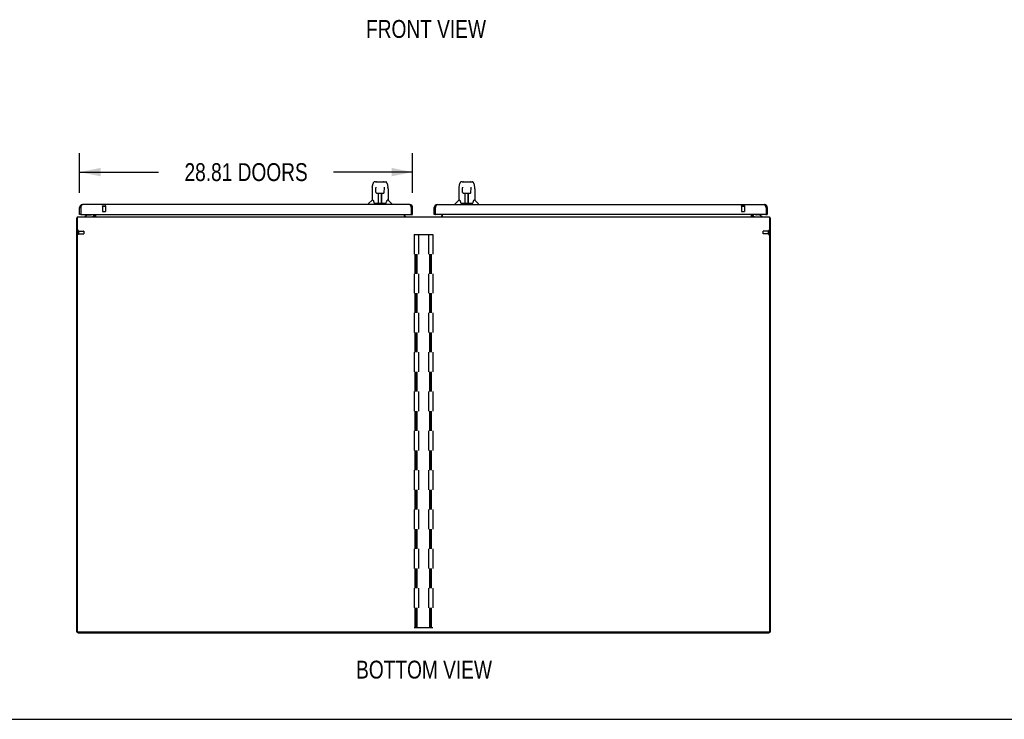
# Model space of a CAD drawing. Header units: inches. Extents: x 0 to 309, y 0 to 200.
# Tile 2 of 109: x 69 to 155, y 0 to 61. Entities that reach past the tile are written whole.
import ezdxf

# ---------------------------------------------------------------- set-up
doc = ezdxf.new("R2010")
doc.units = ezdxf.units.IN
doc.header["$LTSCALE"] = 17
doc.header["$MEASUREMENT"] = 0
doc.linetypes.add('HIDDEN', pattern=[0.2, 0.1, -0.1])
doc.layers.get('0').update_dxf_attribs({"linetype": 'CONTINUOUS'})
for name, color, linetype in [('02___PRT_ALL_AXES', 7, 'CONTINUOUS'), ('DEFAULT_2', 8, 'HIDDEN'), ('DIMENSIONS', 7, 'CONTINUOUS')]:
    doc.layers.add(name, color=color, linetype=linetype)
doc.styles.get("Standard").update_dxf_attribs({"font": 'txt', "width": 0.8})
doc.dimstyles.new('DIMSTYLE_1', dxfattribs={"dimtxt": 1.545455, "dimasz": 1.818182, "dimexe": 0.09, "dimexo": 0.07, "dimgap": 0.0425, "dimtad": 0, "dimtih": 1, "dimtoh": 1, "dimzin": 4, "dimdsep": 46, "dimtxsty": 'Standard', "dimblk": '_FILLED', "dimblk1": '_FILLED', "dimblk2": '_FILLED', "dimcen": 0.09, "dimadec": 0, "dimazin": 0, "dimtfac": 1, "dimtofl": 0, "dimtmove": 0, "dimatfit": 3, "dimldrblk": '_FILLED', "dimfxl": 0, "dimtolj": 1, "dimtzin": 4, "dimarcsym": 0})

# ---------------------------------------------------------------- blocks, each defined once
blk = doc.blocks.new('_FILLED')
at = {"color": 0, "linetype": 'ByBlock'}
blk.add_solid([(0, 0), (-1, 0.2), (-1, -0.2)], dxfattribs=at)
blk = doc.blocks.new('*D20')
at = {"layer": 'DIMENSIONS', "color": 2, "linetype": 'Continuous'}
for p, q in [((74.543, 45.556), (74.543, 48.978)), ((103.356, 45.556), (103.356, 48.978)), ((74.543, 47.342), (81.377, 47.342)), ((103.356, 47.342), (96.522, 47.342))]:
    blk.add_line(p, q, dxfattribs=at)
at = {"layer": 'DIMENSIONS', "color": 2, "linetype": 'Continuous', "xscale": 1.8181818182, "yscale": 1.8181818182, "zscale": 1.8181818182, "rotation": 180}
blk.add_blockref('_FILLED', (74.543, 47.342), dxfattribs=at)
at = {"layer": 'DIMENSIONS', "color": 2, "linetype": 'Continuous', "xscale": 1.8181818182, "yscale": 1.8181818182, "zscale": 1.8181818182}
blk.add_blockref('_FILLED', (103.356, 47.342), dxfattribs=at)
at = {"layer": 'DIMENSIONS', "color": 2, "linetype": 'Continuous', "insert": (88.95, 48.114), "char_height": 1.54545, "width": 13.6, "attachment_point": 2, "line_spacing_factor": 0.9}
blk.add_mtext('28.81 DOORS', dxfattribs=at)

msp = doc.modelspace()

# ---------------------------------------------------------------- linework, layer by layer
at = {"color": 7, "linetype": 'Continuous'}
for p, q in [((99.869, 46.039), (99.934, 46.344)), ((100.139, 46.498), (100.058, 46.498)), ((100.14, 46.498), (101.028, 46.498)), ((100.145, 46.498), (100.143, 46.498)), ((100.176, 46.023), (100.176, 46.019)), ((100.176, 46.019), (100.176, 46.015)), ((100.176, 46.015), (100.176, 45.996)), ((100.25, 46.51), (100.836, 46.51)), ((100.91, 46.015), (100.91, 46.019)), ((100.91, 45.996), (100.91, 46.015)), ((101.152, 46.344), (101.217, 46.039)), ((101.223, 46.007), (101.217, 46.039)), ((107.37, 46.039), (107.435, 46.344)), ((107.64, 46.498), (107.559, 46.498)), ((107.641, 46.498), (108.529, 46.498)), ((107.646, 46.498), (107.644, 46.498)), ((107.677, 46.023), (107.677, 46.019)), ((107.677, 46.019), (107.677, 46.015)), ((107.677, 46.015), (107.677, 45.996)), ((107.751, 46.51), (108.337, 46.51)), ((108.411, 46.015), (108.411, 46.019)), ((108.411, 45.996), (108.411, 46.015)), ((108.653, 46.344), (108.718, 46.039)), ((108.724, 46.007), (108.718, 46.039)), ((99.854, 45.896), (99.854, 44.924)), ((100.176, 45.987), (100.157, 45.987)), ((100.183, 45.592), (100.176, 45.996)), ((100.255, 45.515), (100.263, 45.514)), ((100.264, 45.514), (100.384, 45.514)), ((100.394, 44.668), (100.408, 45.515)), ((100.401, 45.099), (100.401, 45.515)), ((100.406, 45.369), (100.401, 45.369)), ((100.405, 45.29), (100.401, 45.29)), ((100.404, 45.278), (100.401, 45.278)), ((100.42, 45.515), (100.666, 45.515)), ((100.669, 44.648), (100.654, 45.515)), ((100.685, 45.369), (100.656, 45.369)), ((100.685, 45.29), (100.658, 45.29)), ((100.685, 45.278), (100.658, 45.278)), ((100.685, 44.648), (100.685, 45.515)), ((100.702, 45.514), (100.822, 45.514)), ((100.902, 45.592), (100.91, 45.996)), ((100.929, 45.987), (100.909, 45.987)), ((101.232, 45.895), (101.232, 44.924)), ((107.355, 45.896), (107.355, 44.924)), ((107.677, 45.987), (107.658, 45.987)), ((107.684, 45.592), (107.677, 45.996)), ((107.756, 45.515), (107.764, 45.514)), ((107.765, 45.514), (107.885, 45.514)), ((107.895, 44.668), (107.909, 45.515)), ((107.902, 45.099), (107.902, 45.515)), ((107.907, 45.369), (107.902, 45.369)), ((107.906, 45.29), (107.902, 45.29)), ((107.905, 45.278), (107.902, 45.278)), ((107.921, 45.515), (108.167, 45.515)), ((108.17, 44.648), (108.155, 45.515)), ((108.186, 45.369), (108.157, 45.369)), ((108.186, 45.29), (108.159, 45.29)), ((108.186, 45.278), (108.159, 45.278)), ((108.186, 44.648), (108.186, 45.515)), ((108.203, 45.514), (108.323, 45.514)), ((108.403, 45.592), (108.411, 45.996)), ((108.43, 45.987), (108.41, 45.987)), ((108.733, 45.895), (108.733, 44.924)), ((99.539, 44.53), (99.539, 44.592)), ((99.848, 44.918), (99.551, 44.62)), ((99.927, 44.924), (99.854, 44.924)), ((99.924, 44.924), (99.929, 44.914)), ((99.99, 44.759), (100.004, 44.712)), ((100.004, 44.712), (100.007, 44.704)), ((100.022, 44.671), (100.027, 44.664)), ((100.057, 44.648), (101.029, 44.648)), ((100.401, 44.648), (100.401, 44.652)), ((100.662, 45.05), (100.685, 45.05)), ((100.685, 45.046), (100.662, 45.046)), ((101.079, 44.703), (101.081, 44.712)), ((101.156, 44.913), (101.161, 44.922)), ((101.232, 44.924), (101.159, 44.924)), ((101.238, 44.918), (101.535, 44.62)), ((101.547, 44.53), (101.547, 44.592)), ((107.04, 44.53), (107.04, 44.592)), ((107.349, 44.918), (107.052, 44.62)), ((107.428, 44.924), (107.355, 44.924)), ((107.425, 44.924), (107.43, 44.914)), ((107.491, 44.759), (107.505, 44.712)), ((107.505, 44.712), (107.508, 44.704)), ((107.523, 44.671), (107.528, 44.664)), ((107.558, 44.648), (108.53, 44.648)), ((107.902, 44.648), (107.902, 44.652)), ((108.163, 45.05), (108.186, 45.05)), ((108.186, 45.046), (108.163, 45.046)), ((108.58, 44.703), (108.582, 44.712)), ((108.657, 44.913), (108.662, 44.922)), ((108.733, 44.924), (108.66, 44.924)), ((108.739, 44.918), (109.036, 44.62)), ((109.048, 44.53), (109.048, 44.592)), ((74.543, 44.283), (74.647, 44.283)), ((74.647, 43.676), (74.543, 43.676)), ((74.647, 43.706), (74.647, 43.676)), ((75.243, 43.654), (75.004, 43.516)), ((75.004, 43.476), (75.004, 43.516)), ((75.14, 43.594), (75.14, 43.606)), ((75.14, 43.606), (75.16, 43.606)), ((75.243, 43.654), (75.516, 43.654)), ((75.772, 43.516), (75.772, 43.516)), ((75.81, 43.477), (75.776, 43.512)), ((75.792, 43.634), (75.792, 43.676)), ((103.356, 44.283), (103.252, 44.283)), ((103.252, 43.676), (103.252, 43.706)), ((103.252, 43.676), (103.356, 43.676)), ((105.231, 44.283), (105.335, 44.283)), ((105.335, 43.676), (105.231, 43.676)), ((105.335, 43.706), (105.335, 43.676)), ((132.795, 43.634), (132.795, 43.676)), ((133.344, 43.654), (133.071, 43.654)), ((133.583, 43.516), (133.344, 43.654)), ((133.447, 43.606), (133.427, 43.606)), ((133.447, 43.594), (133.447, 43.606)), ((133.583, 43.476), (133.583, 43.516)), ((134.043, 44.283), (133.939, 44.283)), ((133.939, 43.676), (133.939, 43.706)), ((133.939, 43.676), (134.043, 43.676)), ((74.345, 43.372), (74.293, 43.372)), ((134.241, 43.372), (134.293, 43.372)), ((74.397, 7.528), (74.293, 7.528)), ((74.397, 7.476), (74.397, 7.529)), ((74.397, 7.476), (134.189, 7.476)), ((134.189, 7.476), (134.189, 7.529)), ((134.189, 7.528), (134.293, 7.528)), ((0, 0), (309.091, 0))]:
    msp.add_line(p, q, dxfattribs=at)
at = {"color": 3, "linetype": 'Continuous'}
for p, q in [((103.109, 44.53), (74.79, 44.53)), ((103.252, 44.283), (103.241, 44.313)), ((105.477, 44.53), (133.797, 44.53)), ((133.939, 44.283), (133.928, 44.313)), ((74.345, 43.476), (74.345, 7.591)), ((74.345, 43.476), (134.241, 43.476)), ((74.543, 43.676), (74.543, 44.283)), ((74.647, 44.283), (74.647, 43.706)), ((74.677, 43.676), (103.222, 43.676)), ((75.772, 43.516), (75.773, 43.515)), ((75.773, 43.515), (75.774, 43.514)), ((75.774, 43.514), (75.779, 43.508)), ((75.779, 43.508), (75.78, 43.506)), ((75.814, 43.619), (75.814, 43.676)), ((75.918, 43.676), (75.918, 43.476)), ((102.647, 43.476), (102.647, 43.676)), ((103.252, 43.706), (103.252, 44.283)), ((103.356, 43.676), (103.356, 44.283)), ((105.231, 43.676), (105.231, 44.283)), ((105.335, 43.706), (105.335, 44.283)), ((133.909, 43.676), (105.365, 43.676)), ((105.939, 43.476), (105.939, 43.676)), ((132.668, 43.476), (132.668, 43.676)), ((132.772, 43.676), (132.772, 43.58)), ((133.939, 44.283), (133.939, 43.706)), ((134.043, 44.283), (134.043, 43.676)), ((134.241, 43.476), (134.241, 7.591)), ((74.293, 7.528), (74.293, 43.372)), ((134.293, 43.372), (134.293, 7.528)), ((134.179, 7.528), (74.408, 7.528))]:
    msp.add_line(p, q, dxfattribs=at)
at = {"color": 7, "linetype": 'Continuous'}
for points in [[(99.869, 46.039), (99.863, 46.007), (99.857, 45.965), (99.854, 45.922), (99.854, 45.896)], [(100.058, 46.498), (100.054, 46.498), (100.039, 46.496), (100.024, 46.492), (100.01, 46.485), (99.998, 46.476), (99.987, 46.466), (99.977, 46.455), (99.969, 46.443), (99.962, 46.43), (99.955, 46.415), (99.949, 46.398), (99.943, 46.38), (99.937, 46.359), (99.934, 46.344)], [(100.175, 46.027), (100.175, 46.027), (100.175, 46.027), (100.175, 46.027), (100.175, 46.026), (100.175, 46.025), (100.176, 46.024), (100.176, 46.023)], [(100.91, 46.019), (100.91, 46.023), (100.91, 46.024), (100.91, 46.025), (100.91, 46.026), (100.91, 46.027), (100.91, 46.027)], [(101.128, 46.421), (101.122, 46.434), (101.115, 46.445), (101.108, 46.456), (101.1, 46.466), (101.09, 46.475), (101.08, 46.482), (101.068, 46.489), (101.056, 46.494), (101.042, 46.497), (101.028, 46.498)], [(101.152, 46.344), (101.149, 46.356), (101.144, 46.375), (101.139, 46.392), (101.134, 46.407), (101.128, 46.421)], [(101.232, 45.895), (101.231, 45.923), (101.228, 45.965), (101.223, 46.007)], [(107.37, 46.039), (107.364, 46.007), (107.358, 45.965), (107.355, 45.922), (107.355, 45.896)], [(107.559, 46.498), (107.555, 46.498), (107.54, 46.496), (107.525, 46.492), (107.511, 46.485), (107.499, 46.476), (107.488, 46.466), (107.478, 46.455), (107.47, 46.443), (107.463, 46.43), (107.456, 46.415), (107.45, 46.398), (107.444, 46.38), (107.438, 46.359), (107.435, 46.344)], [(107.676, 46.027), (107.676, 46.027), (107.676, 46.027), (107.676, 46.027), (107.676, 46.026), (107.676, 46.025), (107.677, 46.024), (107.677, 46.023)], [(108.411, 46.019), (108.411, 46.023), (108.411, 46.024), (108.411, 46.025), (108.411, 46.026), (108.411, 46.027), (108.411, 46.027)], [(108.629, 46.421), (108.623, 46.434), (108.616, 46.445), (108.609, 46.456), (108.601, 46.466), (108.591, 46.475), (108.581, 46.482), (108.569, 46.489), (108.557, 46.494), (108.543, 46.497), (108.529, 46.498)], [(108.653, 46.344), (108.65, 46.356), (108.645, 46.375), (108.64, 46.392), (108.635, 46.407), (108.629, 46.421)], [(108.733, 45.895), (108.732, 45.923), (108.729, 45.965), (108.724, 46.007)], [(100.183, 45.592), (100.184, 45.58), (100.188, 45.567), (100.193, 45.555), (100.201, 45.544), (100.21, 45.535), (100.22, 45.527), (100.231, 45.521), (100.243, 45.517), (100.255, 45.515)], [(100.384, 45.514), (100.387, 45.514), (100.396, 45.515), (100.405, 45.515)], [(100.405, 45.515), (100.414, 45.515), (100.42, 45.515)], [(100.666, 45.515), (100.674, 45.515), (100.683, 45.515)], [(100.683, 45.515), (100.691, 45.514), (100.7, 45.514), (100.702, 45.514)], [(100.823, 45.514), (100.832, 45.515), (100.844, 45.517), (100.856, 45.521), (100.867, 45.528), (100.877, 45.536), (100.886, 45.545), (100.893, 45.556), (100.898, 45.569), (100.902, 45.582), (100.902, 45.592)], [(107.684, 45.592), (107.685, 45.58), (107.689, 45.567), (107.694, 45.555), (107.702, 45.544), (107.711, 45.535), (107.721, 45.527), (107.732, 45.521), (107.744, 45.517), (107.756, 45.515)], [(107.885, 45.514), (107.888, 45.514), (107.897, 45.515), (107.906, 45.515)], [(107.906, 45.515), (107.915, 45.515), (107.921, 45.515)], [(108.167, 45.515), (108.175, 45.515), (108.184, 45.515)], [(108.184, 45.515), (108.192, 45.514), (108.201, 45.514), (108.203, 45.514)], [(108.324, 45.514), (108.333, 45.515), (108.345, 45.517), (108.357, 45.521), (108.368, 45.528), (108.378, 45.536), (108.387, 45.545), (108.394, 45.556), (108.399, 45.569), (108.403, 45.582), (108.403, 45.592)], [(99.929, 44.914), (99.943, 44.886), (99.958, 44.851), (99.973, 44.808), (99.99, 44.759)], [(100.007, 44.704), (100.012, 44.691), (100.017, 44.68), (100.022, 44.671)], [(100.027, 44.664), (100.033, 44.658), (100.04, 44.653), (100.047, 44.65), (100.055, 44.648), (100.057, 44.648)], [(101.029, 44.648), (101.03, 44.648), (101.038, 44.649), (101.046, 44.653), (101.052, 44.658)], [(101.052, 44.658), (101.058, 44.664), (101.064, 44.671)], [(101.064, 44.671), (101.069, 44.68), (101.074, 44.69), (101.079, 44.703)], [(101.081, 44.712), (101.096, 44.758), (101.112, 44.806), (101.127, 44.849), (101.142, 44.885), (101.156, 44.913)], [(107.43, 44.914), (107.444, 44.886), (107.459, 44.851), (107.474, 44.808), (107.491, 44.759)], [(107.508, 44.704), (107.513, 44.691), (107.518, 44.68), (107.523, 44.671)], [(107.528, 44.664), (107.534, 44.658), (107.541, 44.653), (107.548, 44.65), (107.556, 44.648), (107.558, 44.648)], [(108.53, 44.648), (108.531, 44.648), (108.539, 44.649), (108.547, 44.653), (108.553, 44.658)], [(108.553, 44.658), (108.559, 44.664), (108.565, 44.671)], [(108.565, 44.671), (108.57, 44.68), (108.575, 44.69), (108.58, 44.703)], [(108.582, 44.712), (108.597, 44.758), (108.613, 44.806), (108.628, 44.849), (108.643, 44.885), (108.657, 44.913)]]:
    msp.add_lwpolyline(points, dxfattribs=at)
at = {"color": 3, "linetype": 'Continuous'}
for points in [[(74.647, 44.283), (74.658, 44.313), (74.664, 44.328), (74.669, 44.342), (74.675, 44.357), (74.68, 44.371), (74.686, 44.385), (74.691, 44.398), (74.697, 44.411), (74.702, 44.423), (74.708, 44.435), (74.713, 44.447), (74.719, 44.458), (74.724, 44.468), (74.73, 44.478), (74.735, 44.486), (74.741, 44.494), (74.746, 44.502), (74.752, 44.508), (74.757, 44.514), (74.763, 44.519), (74.768, 44.523), (74.773, 44.526), (74.779, 44.528), (74.784, 44.53), (74.79, 44.53)], [(103.241, 44.313), (103.235, 44.328), (103.23, 44.342), (103.225, 44.357), (103.219, 44.371), (103.214, 44.385), (103.208, 44.398), (103.203, 44.411), (103.197, 44.423), (103.192, 44.435), (103.186, 44.447), (103.181, 44.458), (103.175, 44.468), (103.17, 44.478), (103.164, 44.486), (103.159, 44.494), (103.153, 44.502), (103.148, 44.508), (103.142, 44.514), (103.137, 44.519), (103.131, 44.523), (103.126, 44.526), (103.12, 44.528), (103.115, 44.53), (103.109, 44.53)], [(105.335, 44.283), (105.346, 44.313), (105.351, 44.328), (105.357, 44.342), (105.362, 44.357), (105.368, 44.371), (105.373, 44.385), (105.379, 44.398), (105.384, 44.411), (105.39, 44.423), (105.395, 44.435), (105.401, 44.447), (105.406, 44.458), (105.412, 44.468), (105.417, 44.478), (105.423, 44.486), (105.428, 44.494), (105.434, 44.502), (105.439, 44.508), (105.445, 44.514), (105.45, 44.519), (105.455, 44.523), (105.461, 44.526), (105.466, 44.528), (105.472, 44.53), (105.477, 44.53)], [(133.928, 44.313), (133.923, 44.328), (133.917, 44.342), (133.912, 44.357), (133.907, 44.371), (133.901, 44.385), (133.896, 44.398), (133.89, 44.411), (133.885, 44.423), (133.879, 44.435), (133.874, 44.447), (133.868, 44.458), (133.863, 44.468), (133.857, 44.478), (133.852, 44.486), (133.846, 44.494), (133.841, 44.502), (133.835, 44.508), (133.83, 44.514), (133.824, 44.519), (133.819, 44.523), (133.813, 44.526), (133.808, 44.528), (133.802, 44.53), (133.797, 44.53)], [(75.771, 43.517), (75.771, 43.517), (75.772, 43.517), (75.772, 43.516), (75.772, 43.516)], [(75.78, 43.506), (75.781, 43.504), (75.783, 43.502), (75.785, 43.499), (75.787, 43.497)], [(75.787, 43.497), (75.789, 43.495), (75.791, 43.492), (75.793, 43.49), (75.795, 43.488), (75.798, 43.485), (75.8, 43.483)], [(75.8, 43.483), (75.803, 43.481), (75.805, 43.48), (75.807, 43.478), (75.809, 43.478)], [(132.788, 43.485), (132.786, 43.483), (132.784, 43.481), (132.781, 43.48), (132.779, 43.478), (132.777, 43.478)], [(132.799, 43.495), (132.794, 43.49), (132.792, 43.488), (132.79, 43.486), (132.788, 43.485)], [(132.809, 43.502), (132.808, 43.502), (132.807, 43.502), (132.807, 43.502), (132.806, 43.501), (132.805, 43.501), (132.804, 43.5), (132.803, 43.499), (132.802, 43.498), (132.8, 43.497), (132.799, 43.495)], [(74.329, 43.388), (74.321, 43.387), (74.317, 43.386), (74.314, 43.385), (74.311, 43.384), (74.308, 43.384), (74.305, 43.383), (74.303, 43.382), (74.3, 43.381), (74.298, 43.38), (74.297, 43.379), (74.296, 43.378), (74.295, 43.377), (74.294, 43.375), (74.294, 43.374), (74.293, 43.372)], [(74.345, 43.392), (74.345, 43.392), (74.341, 43.391), (74.337, 43.39), (74.333, 43.389), (74.329, 43.388)], [(134.241, 43.392), (134.242, 43.392), (134.246, 43.391), (134.25, 43.39), (134.254, 43.389), (134.258, 43.388), (134.266, 43.387)], [(134.266, 43.387), (134.269, 43.386), (134.273, 43.385), (134.276, 43.384), (134.279, 43.384), (134.282, 43.383), (134.284, 43.382), (134.286, 43.381), (134.288, 43.38), (134.29, 43.379), (134.291, 43.378), (134.292, 43.377), (134.293, 43.375), (134.293, 43.374), (134.293, 43.372)]]:
    msp.add_lwpolyline(points, dxfattribs=at)
at = {"color": 7, "linetype": 'Continuous'}
for centre, radius, start, end in [((100.25, 46.491), 0.0197, 90, 156.39296), ((100.836, 46.491), 0.0197, 23.60704, 90), ((107.751, 46.491), 0.0197, 90, 156.39296), ((108.337, 46.491), 0.0197, 23.60704, 90), ((74.79, 44.283), 0.142, 138.64422, 180), ((74.797, 44.276), 0.15, 141.93305, 176.53503), ((99.578, 44.592), 0.0394, 135, 180), ((99.862, 44.904), 0.0197, 97.5, 135), ((100.413, 44.668), 0.0197, 179, 269.92316), ((100.649, 44.668), 0.0197, 270.07713, 1), ((101.224, 44.904), 0.0197, 45, 82.5), ((101.507, 44.592), 0.0394, 0, 45), ((103.109, 44.283), 0.142, 0, 41.35578), ((103.102, 44.276), 0.15, 3.46539, 38.0665), ((105.477, 44.283), 0.142, 138.64422, 180), ((105.485, 44.276), 0.15, 141.93305, 176.53503), ((107.079, 44.592), 0.0394, 135, 180), ((107.363, 44.904), 0.0197, 97.5, 135), ((107.914, 44.668), 0.0197, 179, 269.92316), ((108.15, 44.668), 0.0197, 270.07713, 1), ((108.725, 44.904), 0.0197, 45, 82.5), ((109.008, 44.592), 0.0394, 0, 45), ((133.797, 44.283), 0.142, 0, 41.35578), ((133.789, 44.276), 0.15, 3.46539, 38.0665), ((75.255, 43.59), 0.116, 132.71968, 172.41298), ((75.516, 43.752), 0.0984, 270, 309.36477), ((75.462, 43.59), 0.116, 37.53128, 47.28032), ((75.634, 43.634), 0.157, 270, 360), ((75.672, 43.619), 0.246, 324.67345, 360), ((132.876, 43.58), 0.208, 180, 210.01397), ((132.953, 43.634), 0.157, 180, 270), ((133.071, 43.752), 0.0984, 230.63523, 270), ((133.125, 43.59), 0.116, 132.71968, 142.46872), ((133.331, 43.59), 0.116, 7.58702, 47.28032)]:
    msp.add_arc(centre, radius, start, end, dxfattribs=at)
at = {"color": 3, "linetype": 'Continuous'}
for centre, radius, start, end in [((74.79, 44.283), 0.246, 90, 180), ((103.109, 44.283), 0.246, 0, 90), ((105.477, 44.283), 0.246, 90, 180), ((133.797, 44.283), 0.246, 0, 90), ((74.677, 43.706), 0.03, 180, 270), ((75.672, 43.619), 0.142, 270, 360), ((102.79, 43.619), 0.142, 180, 270), ((103.222, 43.706), 0.03, 270, 360), ((105.365, 43.706), 0.03, 180, 270), ((105.797, 43.619), 0.142, 270, 360), ((132.876, 43.58), 0.104, 180, 270), ((133.909, 43.706), 0.03, 270, 360), ((74.408, 7.591), 0.0625, 180, 270), ((134.179, 7.591), 0.0625, 270, 360)]:
    msp.add_arc(centre, radius, start, end, dxfattribs=at)
at = {"color": 7, "linetype": 'Continuous'}
for centre, major_axis, start_param, end_param in [((100.393, 44.687), (0.0394, 0), -1.369355, -1.26493), ((100.669, 44.687), (0.0394, 0), -1.875951, -1.570796), ((107.894, 44.687), (0, 0.0394), -2.940151, -2.835726), ((108.17, 44.687), (0.0394, 0), -1.875951, -1.570796)]:
    msp.add_ellipse(centre, major_axis=major_axis, ratio=1, start_param=start_param, end_param=end_param, dxfattribs=at)
at = {"layer": '02___PRT_ALL_AXES', "color": 8, "linetype": 'HIDDEN'}
for p, q in [((76.523, 44.383), (76.523, 43.936)), ((76.523, 44.383), (76.771, 44.383)), ((76.771, 44.383), (76.771, 43.936)), ((131.815, 44.383), (132.063, 44.383)), ((131.815, 44.383), (131.815, 43.936)), ((132.063, 44.383), (132.063, 43.936)), ((74.44, 42.246), (74.44, 41.998)), ((74.44, 42.246), (74.887, 42.246)), ((74.44, 41.998), (74.887, 41.998)), ((134.136, 42.246), (133.689, 42.246)), ((134.136, 41.998), (133.689, 41.998)), ((134.136, 41.998), (134.136, 42.246))]:
    msp.add_line(p, q, dxfattribs=at)
at = {"layer": 'DEFAULT_2', "color": 8, "linetype": 'HIDDEN'}
for p, q in [((76.505, 44.426), (76.789, 44.426)), ((76.505, 44.383), (76.789, 44.383)), ((131.797, 44.426), (132.081, 44.426)), ((131.797, 44.383), (132.081, 44.383)), ((76.533, 43.926), (76.761, 43.926)), ((131.825, 43.926), (132.053, 43.926)), ((74.397, 42.264), (74.397, 41.98)), ((74.44, 42.264), (74.44, 41.98)), ((74.897, 42.236), (74.897, 42.008)), ((103.481, 41.955), (103.481, 7.955)), ((103.481, 41.955), (105.106, 41.955)), ((103.585, 7.955), (103.585, 41.955)), ((103.668, 7.955), (103.668, 41.955)), ((103.752, 7.955), (103.752, 41.955)), ((103.856, 41.955), (103.856, 7.955)), ((104.731, 41.955), (104.731, 7.955)), ((104.835, 7.955), (104.835, 41.955)), ((104.918, 7.955), (104.918, 41.955)), ((105.002, 7.955), (105.002, 41.955)), ((105.106, 41.955), (105.106, 7.955)), ((133.679, 42.008), (133.679, 42.236)), ((134.136, 41.98), (134.136, 42.264)), ((134.179, 41.98), (134.179, 42.264)), ((103.481, 7.955), (105.106, 7.955))]:
    msp.add_line(p, q, dxfattribs=at)
for centre, radius, start, end in [((76.505, 44.404), 0.0215, 90, 270), ((76.789, 44.404), 0.0215, 270, 90), ((131.797, 44.404), 0.0215, 90, 270), ((132.081, 44.404), 0.0215, 270, 90), ((76.533, 43.936), 0.01, 180, 270), ((76.761, 43.936), 0.01, 270, 360), ((131.825, 43.936), 0.01, 180, 270), ((132.053, 43.936), 0.01, 270, 360), ((74.419, 42.264), 0.0215, 0, 180), ((74.419, 41.98), 0.0215, 180, 360), ((74.887, 42.236), 0.01, 0, 90), ((74.887, 42.008), 0.01, 270, 360), ((133.689, 42.236), 0.01, 90, 180), ((133.689, 42.008), 0.01, 180, 270), ((134.157, 42.264), 0.0215, 360, 180), ((134.157, 41.98), 0.0215, 180, 0)]:
    msp.add_arc(centre, radius, start, end, dxfattribs=at)

# ---------------------------------------------------------------- texts
at = {"color": 2, "linetype": 'Continuous', "attachment_point": 2, "line_spacing_factor": 0.9}
for s, insert, char_height, width in [('FRONT VIEW', (104.515, 60.502), 1.5455, 12.36364), ('BOTTOM VIEW', (104.344, 5.071), 1.54545, 13.6)]:
    msp.add_mtext(s, dxfattribs=dict(at, insert=insert, char_height=char_height, width=width))

# ---------------------------------------------------------------- dimensions: what is measured, and where the dimension line sits
at = {"layer": 'DIMENSIONS', "color": 2, "linetype": 'Continuous'}
dim = msp.add_linear_dim(base=(103.356, 47.342), p1=(74.543, 45.486), p2=(103.356, 45.486), text='<> DOORS', dimstyle='DIMSTYLE_1', dxfattribs=at)
dim.commit()
dim.dimension.update_dxf_attribs({"geometry": '*D20', "text_midpoint": (88.95, 47.342), "dimtype": 160})

doc.saveas('drawing.dxf')
